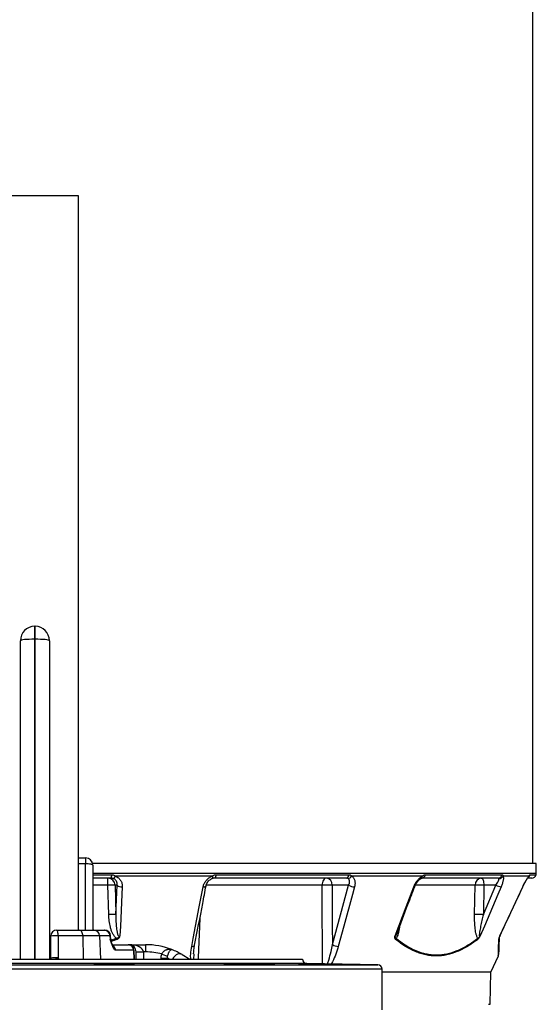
# Model space of a CAD drawing. Header units: millimetres. Extents: x 2275 to 4090, y 766 to 6162.
# Tile 6 of 10: x 3031 to 3745, y 2104 to 3464. Entities that reach past the tile are written whole.
import ezdxf

# ---------------------------------------------------------------- set-up
doc = ezdxf.new("R2010")
doc.units = ezdxf.units.MM
doc.header["$LTSCALE"] = 2

msp = doc.modelspace()

# ---------------------------------------------------------------- linework, layer by layer
at = {"color": 7, "linetype": 'Continuous', "lineweight": 25}
for p, q in [((3740.4, 2297.9), (3740.4, 4525.9)), ((3112.7, 3220.7), (2992.1, 3220.7)), ((3112.7, 2205.9), (3112.7, 3220.7)), ((3052.1, 2625.9), (3052.4, 2625.9)), ((3052.4, 2625.9), (3052.4, 2607.9)), ((3052.4, 2625.9), (3052.8, 2625.9)), ((3032.4, 2165.9), (3032.4, 2605.9)), ((3052.4, 2607.9), (3052.1, 2607.9)), ((3052.8, 2607.9), (3052.4, 2607.9)), ((3052.4, 2607.9), (3052.4, 2165.9)), ((3072.4, 2605.9), (3072.4, 2165.9)), ((3112.7, 2305.9), (3122.4, 2305.9)), ((3122.4, 2305.9), (3122.4, 2297.5)), ((3745.4, 2297.9), (3132.2, 2297.9)), ((3132.4, 2295.9), (3132.4, 2205.9)), ((3745.2, 2284.5), (3745.4, 2297.9)), ((3157.6, 2277.9), (3132.4, 2277.9)), ((3153.3, 2268.2), (3153.3, 2277.9)), ((3297.5, 2280.5), (3163.6, 2280.5)), ((3297.6, 2277.3), (3297.4, 2277.3)), ((3482.8, 2277.9), (3300.6, 2277.9)), ((3302.7, 2282.6), (3486.5, 2282.6)), ((3588.2, 2280.5), (3490.1, 2280.5)), ((3692.7, 2277.9), (3587.4, 2277.9)), ((3592, 2282.6), (3698.2, 2282.6)), ((3735.2, 2280.5), (3699.4, 2280.5)), ((3739.1, 2277.9), (3733.7, 2277.9)), ((3154.5, 2227.5), (3153.3, 2268.2)), ((3166.3, 2268.2), (3163.2, 2268.2)), ((3163.2, 2268.2), (3164.4, 2227.5)), ((3164.4, 2227.5), (3166.3, 2268.2)), ((3486, 2268.2), (3463.2, 2268.2)), ((3463.6, 2186), (3486, 2268.2)), ((3660.1, 2227.5), (3660.8, 2268.2)), ((3672.2, 2227.5), (3689.6, 2268.2)), ((3672.8, 2268.2), (3672.2, 2227.5)), ((3689.6, 2268.2), (3672.8, 2268.2)), ((3726.8, 2265.9), (3727.1, 2266.6)), ((3082.4, 2205.9), (3114.1, 2205.9)), ((3114.1, 2205.9), (3134.1, 2205.9)), ((3134.1, 2205.9), (3148.4, 2205.9)), ((3148.4, 2205.9), (3149, 2205.9)), ((3074.4, 2167.4), (3074.4, 2197.9)), ((3118.6, 2198.1), (3084.6, 2198.1)), ((3141.9, 2198.1), (3118.6, 2198.1)), ((3156.2, 2198.1), (3141.9, 2198.1)), ((3156.2, 2198.1), (3156.4, 2193.6)), ((3157.2, 2193.6), (3157, 2198.1)), ((3159.7, 2185.9), (3181.2, 2185.9)), ((3189.1, 2178.1), (3163.9, 2178.1)), ((3182.4, 2185.9), (3181.2, 2185.9)), ((3182.4, 2185.9), (3205.4, 2185.9)), ((3189.2, 2178.1), (3189.6, 2165.9)), ((3205.4, 2185.9), (3205.4, 2175.9)), ((2682.4, 2165.9), (3422.4, 2165.9)), ((3192.4, 2175.9), (3202.4, 2175.9)), ((3192.4, 2165.9), (3192.4, 2175.9)), ((3205.4, 2175.9), (3202.4, 2175.9)), ((3226.8, 2167.2), (3235.3, 2167.2)), ((3227.8, 2173), (3235.6, 2170.2)), ((3255.8, 2172.2), (3266.7, 2165.9)), ((3422.4, 2165.7), (3422.4, 2165.9)), ((3682.4, 2147.9), (3693, 2170.6)), ((3142.2, 2159), (3142.2, 2158.6)), ((3176.4, 2158.3), (3176.4, 2159)), ((3357, 2158.4), (3357, 2159)), ((3526.5, 2158), (3428.3, 2159.7)), ((3532.4, 2095.8), (3532.4, 2152)), ((3682.4, 2147.9), (3532.4, 2147.9)), ((3681.6, 2103.5), (3682.4, 2147.9))]:
    msp.add_line(p, q, dxfattribs=at)
at = {"color": 8, "linetype": 'Continuous', "lineweight": 25}
for p, q in [((3052.1, 2607.9), (3052.1, 2165.9)), ((3052.8, 2165.9), (3052.8, 2607.9)), ((3122.4, 2297.5), (3112.7, 2297.5)), ((3122.4, 2205.9), (3122.4, 2297.5)), ((3132.4, 2284.5), (3745.2, 2284.5)), ((3132.4, 2282.6), (3158.5, 2282.6)), ((3736.8, 2282.6), (3745, 2282.6)), ((3153.3, 2268.2), (3132.4, 2268.2)), ((3449.3, 2268.2), (3289.4, 2268.2)), ((3660.8, 2268.2), (3578.3, 2268.2)), ((3726.7, 2265.9), (3726.8, 2265.9)), ((3118.6, 2198.1), (3119.3, 2165.9)), ((3141.9, 2198.1), (3143, 2165.9)), ((3157, 2198.1), (3156.2, 2198.1)), ((3156.4, 2193.6), (3157.2, 2193.6)), ((3157.6, 2191.9), (3165.1, 2194.8)), ((3189.5, 2165.9), (3189.1, 2178.1)), ((2682.4, 2165.7), (3422.4, 2165.7)), ((3084.6, 2167.7), (3085.4, 2165.9)), ((3202.4, 2175.9), (3202.4, 2165.9)), ((3226.8, 2165.9), (3226.8, 2167.2)), ((3235.3, 2167.2), (3235.3, 2165.9)), ((3271.9, 2173.2), (3271.8, 2165.9)), ((3532.4, 2152), (2572.4, 2152)), ((2578.3, 2158), (3526.5, 2158)), ((3428.3, 2159.7), (2676.5, 2159.7)), ((3679.4, 2103.5), (3681.6, 2103.5))]:
    msp.add_line(p, q, dxfattribs=at)
at = {"color": 7, "linetype": 'Continuous', "lineweight": 25, "flags": 128}
for points in [[(3052.1, 2607.9), (3048.2, 2607.8), (3044.5, 2607.7), (3041.1, 2607.5), (3038.1, 2607.3), (3035.7, 2607), (3033.9, 2606.6), (3032.8, 2606.2), (3032.4, 2605.9)], [(3072.4, 2605.9), (3072, 2606.2), (3070.9, 2606.6), (3069.1, 2607), (3066.7, 2607.3), (3063.7, 2607.5), (3060.3, 2607.7), (3056.6, 2607.8), (3052.8, 2607.9)], [(3132.4, 2295.9), (3132.2, 2296.2), (3131.6, 2296.5), (3130.7, 2296.8), (3129.5, 2297), (3128, 2297.2), (3126.2, 2297.4), (3124.4, 2297.5), (3122.4, 2297.5)], [(3302.7, 2282.6), (3302.6, 2281.6), (3302.4, 2280.7), (3302.2, 2279.9), (3301.9, 2279.2), (3301.6, 2278.6), (3301.3, 2278.2), (3300.9, 2277.9), (3300.6, 2277.9)], [(3455.5, 2277.9), (3454.3, 2277.7), (3453.2, 2277.1), (3452.1, 2276.2), (3451.2, 2275.1), (3450.4, 2273.6), (3449.8, 2271.9), (3449.4, 2270.1), (3449.3, 2268.2)], [(3669.4, 2277.9), (3670.1, 2277.7), (3670.7, 2277.1), (3671.3, 2276.2), (3671.8, 2275.1), (3672.2, 2273.6), (3672.5, 2271.9), (3672.8, 2270.1), (3672.8, 2268.2)], [(3173.1, 2265.9), (3172.6, 2255), (3170.6, 2211.5), (3170, 2198)], [(3269.2, 2183.6), (3271.2, 2194.5), (3279.6, 2238), (3285, 2265.9)], [(3463.2, 2268.2), (3463.4, 2212.5), (3463.6, 2186)], [(3494.1, 2265.9), (3491.2, 2255), (3479.3, 2211.5), (3471.7, 2183.6)], [(3550.2, 2198), (3565.4, 2238), (3576, 2265.9)], [(3696.7, 2265.9), (3692.1, 2255), (3673.6, 2211.5), (3667.8, 2198)], [(3695.1, 2198), (3713.7, 2238), (3726.7, 2265.9)], [(3084.6, 2198.1), (3084.6, 2199.7), (3084.4, 2201.1), (3084.2, 2202.4), (3083.9, 2203.6), (3083.6, 2204.6), (3083.2, 2205.3), (3082.8, 2205.7), (3082.4, 2205.9)], [(3118.6, 2198.1), (3118.5, 2199.7), (3118.3, 2201.1), (3117.8, 2202.4), (3117.3, 2203.6), (3116.6, 2204.6), (3115.8, 2205.3), (3115, 2205.7), (3114.1, 2205.9)], [(3084.6, 2198.1), (3084.6, 2182.1), (3084.6, 2167.7)]]:
    msp.add_lwpolyline(points, dxfattribs=at)
at = {"color": 8, "linetype": 'Continuous', "lineweight": 25, "flags": 128}
for points in [[(3297.5, 2280.5), (3297.7, 2279.8), (3297.8, 2279.1), (3297.8, 2278.6), (3297.8, 2278.1), (3297.8, 2277.7), (3297.7, 2277.5), (3297.6, 2277.3), (3297.6, 2277.3)], [(3285, 2265.9), (3286, 2265.9), (3287, 2266), (3287.8, 2266.2), (3288.4, 2266.5), (3288.8, 2266.8), (3289, 2267.3), (3289, 2267.3)], [(3449.7, 2159.3), (3449.7, 2167.8), (3449.3, 2247.7), (3449.3, 2268.2)], [(3576, 2265.9), (3576.7, 2265.9), (3577.1, 2266), (3577.4, 2266.2), (3577.5, 2266.3)], [(3280.4, 2222.2), (3278, 2168.3), (3277.9, 2165.9)], [(3269.2, 2183.6), (3270.2, 2183.6), (3271.2, 2183.7), (3272, 2183.9), (3272.6, 2184.2), (3273, 2184.6), (3273.2, 2185), (3273.2, 2185)], [(3255.8, 2172.2), (3253.8, 2173), (3251.7, 2173.1), (3249.6, 2172.7), (3247.5, 2171.7), (3245.6, 2170.2), (3244, 2168.2), (3242.8, 2166), (3242.8, 2165.9)]]:
    msp.add_lwpolyline(points, dxfattribs=at)
at = {"color": 7, "linetype": 'Continuous', "lineweight": 25}
for centre, radius, start, end in [((3052.4, 2605.9), 20, 91, 180), ((3326.5, 2616.9), 274.6, 178.1239, 181.8761), ((2778.3, 2616.9), 274.6, 358.1239, 1.8761), ((3052.4, 2605.9), 20, 0, 89), ((3122.4, 2295.9), 10, 0, 90), ((3153.3, 2267.9), 9.92, 1.5447, 89.5785), ((3150.7, 2281.6), 7.93, 331.4976, 7.109), ((3159, 2281.7), 4.7, 291.8389, 344.8753), ((3454.2, 2269), 8.97, 355.0821, 81.7652), ((3481.8, 2282.5), 4.74, 282.9044, 1.7169), ((3484.9, 2283.2), 5.87, 272.6158, 332.3415), ((3586.9, 2283), 5.14, 276.1595, 356.1561), ((3670.1, 2268.5), 9.35, 94.2201, 182.0086), ((3692.5, 2283.6), 5.71, 271.5377, 350.5164), ((3693.9, 2283.7), 6.38, 267.7516, 329.5089), ((3739.1, 2283.9), 6, 270, 348.1058), ((3735.2, 2284.7), 10, 348.1058, 359), ((3158.3, 2165.8), 102.5, 87.2492, 92.7508), ((3171.9, 2273.5), 7.76, 223.4493, 279.1043), ((3456.2, 2099.4), 168.9, 87.6406, 92.3594), ((3494, 2280.7), 14.8, 237.4642, 270.4871), ((3666.8, 2103.4), 164.9, 87.9027, 92.0973), ((3699.2, 2285.6), 19.9, 241.1079, 262.9204), ((3159.5, 2125), 102.5, 87.2492, 92.7508), ((3666.2, 2062.6), 164.9, 87.9027, 92.0973), ((3082.4, 2197.9), 8, 90, 180), ((3134, 2197.9), 7.94, 1.5797, 89.6113), ((3148.3, 2197.9), 7.94, 1.5797, 89.6113), ((3149, 2197.9), 8, 2, 90), ((3081.6, 2122.4), 75.8, 87.7003, 95.4297), ((3165.2, 2193.9), 8, 182, 198.5179), ((3419.9, 2297.5), 274.7, 201.9678, 202.3171), ((3547.2, 2195.8), 4.65, 325.6317, 346.6502), ((3660.9, 2194.1), 3.63, 345.6426, 10.3068), ((3690.6, 2194.9), 3.49, 331.244, 357.9215), ((3704, 2193.2), 9.98, 155.185, 157.2652), ((3181.1, 2177.9), 7.94, 1.5797, 89.6113), ((3181.2, 2177.9), 8, 2, 90), ((3182.4, 2175.9), 10, 0, 90), ((3189.1, 2176.9), 1.27, 87.4663, 92.5337), ((3205.4, 2085.9), 100, 68.7476, 90), ((3205.4, 2085.9), 100, 59.7436, 68.7476), ((3471.5, 2198.4), 14.8, 237.447, 270.5764), ((3081.6, 2092.1), 75.7, 87.7048, 95.4318), ((3082.4, 2167.4), 8, 180, 191.4734), ((3205.4, 2085.9), 90, 75.5618, 90), ((3428.4, 2165.7), 6, 180, 269), ((3689.2, 2172), 4, 339.303, 358), ((3526.4, 2152), 6, 0, 89)]:
    msp.add_arc(centre, radius, start, end, dxfattribs=at)
at = {"color": 8, "linetype": 'Continuous', "lineweight": 25}
for centre, radius, start, end in [((3584.8, 2280.5), 3.37, 298.2956, 359.6493), ((3730.9, 2283.8), 6, 305, 348.3402), ((3730.7, 2282.2), 4.9, 317.0274, 338.6487), ((3155.9, 2177.9), 8.03, 1.8487, 51.6616), ((3043.4, 2261.5), 102.4, 290.9361, 293.6923), ((3196.9, 2085.9), 90, 62.734, 64.6874)]:
    msp.add_arc(centre, radius, start, end, dxfattribs=at)
at = {"color": 7, "linetype": 'Continuous', "lineweight": 25}
msp.add_ellipse((3182.4, 2175.9), major_axis=(20, 0), ratio=0.5, start_param=0, end_param=1.570796, dxfattribs=at)
for points, knots in [([(3160.8, 2277.3), (3160.3, 2277.5), (3159.8, 2277.6), (3158.7, 2277.8), (3158.2, 2277.9), (3157.6, 2277.9)], [0, 0, 0, 0, 0.5, 0.5, 1, 1, 1, 1]), ([(3158.5, 2282.6), (3159, 2282.6), (3159.5, 2282.6), (3160.4, 2282.4), (3160.9, 2282.2), (3161.7, 2281.8), (3162.1, 2281.6), (3162.9, 2281), (3163.3, 2280.8), (3163.6, 2280.5)], [0, 0, 0, 0, 0.25, 0.25, 0.5, 0.5, 0.75, 0.75, 1, 1, 1, 1]), ([(3166.3, 2268.2), (3166.4, 2269.1), (3166.3, 2270.1), (3166, 2271.9), (3165.7, 2272.7), (3165, 2274), (3164.7, 2274.3), (3164.1, 2275.1), (3163.8, 2275.4), (3163.1, 2276.1), (3162.7, 2276.4), (3161.8, 2276.9), (3161.3, 2277.1), (3160.8, 2277.3)], [0, 0, 0, 0, 0.25, 0.25, 0.5, 0.5, 0.625, 0.625, 0.75, 0.75, 0.875, 0.875, 1, 1, 1, 1]), ([(3163.6, 2280.5), (3164.4, 2280.2), (3165.1, 2279.8), (3166.5, 2279.1), (3167.2, 2278.6), (3168.4, 2277.6), (3169, 2277.1), (3170, 2275.9), (3170.5, 2275.3), (3171.7, 2273.4), (3172.3, 2272), (3173.1, 2269), (3173.2, 2267.4), (3173.1, 2265.9)], [0, 0, 0, 0, 0.125, 0.125, 0.25, 0.25, 0.375, 0.375, 0.5, 0.5, 0.75, 0.75, 1, 1, 1, 1]), ([(3285, 2265.9), (3285.3, 2267.4), (3285.8, 2269), (3286.9, 2271.2), (3287.3, 2271.9), (3288.2, 2273.3), (3288.7, 2274), (3289.8, 2275.3), (3290.4, 2275.9), (3291.6, 2277.1), (3292.3, 2277.6), (3293.7, 2278.6), (3294.4, 2279.1), (3295.9, 2279.8), (3296.7, 2280.2), (3297.5, 2280.5)], [0, 0, 0, 0, 0.25, 0.25, 0.375, 0.375, 0.5, 0.5, 0.625, 0.625, 0.75, 0.75, 0.875, 0.875, 1, 1, 1, 1]), ([(3289.1, 2267.3), (3289.2, 2268), (3289.6, 2269.5), (3290.8, 2271.8), (3292.4, 2274), (3294.4, 2275.7), (3296.2, 2276.8), (3297.2, 2277.2), (3297.6, 2277.3)], [0, 0, 0, 0, 0.179371, 0.379246, 0.571769, 0.753219, 0.923655, 1, 1, 1, 1]), ([(3300.6, 2277.9), (3300, 2277.9), (3299.5, 2277.8), (3298.5, 2277.6), (3298, 2277.5), (3297.4, 2277.3)], [0, 0, 0, 0, 0.5, 0.5, 1, 1, 1, 1]), ([(3297.5, 2280.5), (3297.9, 2280.8), (3298.3, 2281), (3299.1, 2281.6), (3299.5, 2281.8), (3300.4, 2282.2), (3300.9, 2282.4), (3301.8, 2282.6), (3302.2, 2282.6), (3302.7, 2282.6)], [0, 0, 0, 0, 0.25, 0.25, 0.5, 0.5, 0.75, 0.75, 1, 1, 1, 1]), ([(3485.2, 2277.3), (3484.9, 2277.5), (3484.5, 2277.6), (3483.7, 2277.8), (3483.3, 2277.9), (3482.8, 2277.9)], [0, 0, 0, 0, 0.5, 0.5, 1, 1, 1, 1]), ([(3486, 2268.2), (3486.4, 2269.1), (3486.8, 2270.1), (3487.2, 2271.9), (3487.3, 2272.7), (3487.2, 2274), (3487.1, 2274.3), (3487, 2275.1), (3486.8, 2275.4), (3486.5, 2276.1), (3486.3, 2276.4), (3485.8, 2276.9), (3485.5, 2277.1), (3485.2, 2277.3)], [0, 0, 0, 0, 0.25, 0.25, 0.5, 0.5, 0.625, 0.625, 0.75, 0.75, 0.875, 0.875, 1, 1, 1, 1]), ([(3486.5, 2282.6), (3486.9, 2282.6), (3487.3, 2282.6), (3488, 2282.4), (3488.3, 2282.2), (3488.9, 2281.8), (3489.2, 2281.6), (3489.7, 2281), (3489.9, 2280.8), (3490.1, 2280.5)], [0, 0, 0, 0, 0.25, 0.25, 0.5, 0.5, 0.75, 0.75, 1, 1, 1, 1]), ([(3490.1, 2280.5), (3490.7, 2280.2), (3491.2, 2279.8), (3492.1, 2279.1), (3492.5, 2278.6), (3493.2, 2277.6), (3493.5, 2277.1), (3494, 2275.9), (3494.3, 2275.3), (3494.8, 2273.4), (3494.9, 2272), (3494.8, 2269), (3494.5, 2267.4), (3494.1, 2265.9)], [0, 0, 0, 0, 0.125, 0.125, 0.25, 0.25, 0.375, 0.375, 0.5, 0.5, 0.75, 0.75, 1, 1, 1, 1]), ([(3576, 2265.9), (3576.6, 2267.4), (3577.3, 2269), (3578.6, 2271.2), (3579.1, 2271.9), (3580, 2273.3), (3580.6, 2274), (3581.6, 2275.3), (3582.2, 2275.9), (3583.3, 2277.1), (3583.9, 2277.6), (3585.1, 2278.6), (3585.7, 2279.1), (3586.9, 2279.8), (3587.6, 2280.2), (3588.2, 2280.5)], [0, 0, 0, 0, 0.25, 0.25, 0.375, 0.375, 0.5, 0.5, 0.625, 0.625, 0.75, 0.75, 0.875, 0.875, 1, 1, 1, 1]), ([(3577.5, 2266.3), (3577.8, 2267), (3578.4, 2268.6), (3579.8, 2271), (3581.4, 2273.3), (3583.1, 2275.1), (3584.6, 2276.5), (3585.8, 2277.2), (3586.3, 2277.4), (3586.4, 2277.5)], [0, 0, 0, 0, 0.151486, 0.330626, 0.50685, 0.65833, 0.8151, 0.94481, 1, 1, 1, 1]), ([(3586.4, 2277.5), (3586.6, 2277.6), (3587, 2277.8), (3587.4, 2277.9), (3587.4, 2277.9), (3587.4, 2277.9)], [0, 0, 0, 0, 0.20421, 0.569745, 1, 1, 1, 1]), ([(3588.2, 2280.5), (3588.5, 2280.8), (3588.8, 2281), (3589.5, 2281.6), (3589.8, 2281.8), (3590.4, 2282.2), (3590.8, 2282.4), (3591.4, 2282.6), (3591.7, 2282.6), (3592, 2282.6)], [0, 0, 0, 0, 0.25, 0.25, 0.5, 0.5, 0.75, 0.75, 1, 1, 1, 1]), ([(3689.6, 2268.2), (3690.2, 2269.1), (3690.8, 2270.1), (3691.9, 2271.9), (3692.3, 2272.7), (3692.9, 2274), (3693.1, 2274.3), (3693.3, 2275.1), (3693.5, 2275.4), (3693.6, 2276.1), (3693.7, 2276.4), (3693.7, 2276.9), (3693.7, 2277.1), (3693.6, 2277.3)], [0, 0, 0, 0, 0.25, 0.25, 0.5, 0.5, 0.625, 0.625, 0.75, 0.75, 0.875, 0.875, 1, 1, 1, 1]), ([(3693.6, 2277.3), (3693.5, 2277.5), (3693.4, 2277.6), (3693.1, 2277.8), (3692.9, 2277.9), (3692.7, 2277.9)], [0, 0, 0, 0, 0.5, 0.5, 1, 1, 1, 1]), ([(3699.4, 2280.5), (3699.5, 2280.2), (3699.6, 2279.8), (3699.8, 2279.1), (3699.9, 2278.6), (3699.9, 2277.6), (3699.9, 2277.1), (3699.8, 2275.9), (3699.7, 2275.3), (3699.3, 2273.4), (3698.9, 2272), (3698, 2269), (3697.4, 2267.4), (3696.7, 2265.9)], [0, 0, 0, 0, 0.125, 0.125, 0.25, 0.25, 0.375, 0.375, 0.5, 0.5, 0.75, 0.75, 1, 1, 1, 1]), ([(3698.2, 2282.6), (3698.3, 2282.6), (3698.5, 2282.6), (3698.8, 2282.4), (3698.9, 2282.2), (3699.1, 2281.8), (3699.2, 2281.6), (3699.3, 2281), (3699.4, 2280.8), (3699.4, 2280.5)], [0, 0, 0, 0, 0.25, 0.25, 0.5, 0.5, 0.75, 0.75, 1, 1, 1, 1]), ([(3726.7, 2265.9), (3727.4, 2267.4), (3728.2, 2269), (3729.3, 2271.2), (3729.7, 2271.9), (3730.5, 2273.3), (3730.9, 2274), (3731.6, 2275.3), (3732, 2275.9), (3732.8, 2277.1), (3733.1, 2277.6), (3733.8, 2278.6), (3734.1, 2279.1), (3734.7, 2279.8), (3735, 2280.2), (3735.2, 2280.5)], [0, 0, 0, 0, 0.25, 0.25, 0.375, 0.375, 0.5, 0.5, 0.625, 0.625, 0.75, 0.75, 0.875, 0.875, 1, 1, 1, 1]), ([(3728, 2268.4), (3728.5, 2269.4), (3729.5, 2271.3), (3730.9, 2273.8), (3732.2, 2276), (3733.2, 2277.5), (3733.9, 2278.5), (3734.2, 2278.8), (3734.3, 2278.9)], [0, 0, 0, 0, 0.201911, 0.399455, 0.570217, 0.749501, 0.884728, 1, 1, 1, 1]), ([(3734.2, 2278.9), (3734.3, 2278.9), (3734.5, 2279.1), (3734.5, 2279.2), (3734.5, 2279.2), (3734.5, 2279.2)], [0, 0, 0, 0, 0.2547768, 0.9984124, 1, 1, 1, 1]), ([(3735.2, 2280.5), (3735.4, 2280.8), (3735.6, 2281), (3735.9, 2281.6), (3736.1, 2281.8), (3736.3, 2282.2), (3736.4, 2282.4), (3736.6, 2282.6), (3736.7, 2282.6), (3736.8, 2282.6)], [0, 0, 0, 0, 0.25, 0.25, 0.5, 0.5, 0.75, 0.75, 1, 1, 1, 1]), ([(3273.2, 2185), (3276.9, 2204.2), (3282.2, 2231.6), (3287.5, 2259.1), (3289, 2267.3)], [0, 0, 0, 0, 0.7, 1, 1, 1, 1]), ([(3552.9, 2201.6), (3557.9, 2214.9), (3566.1, 2236.5), (3574.3, 2258.1), (3577.5, 2266.3)], [0, 0, 0, 0, 0.618735, 1, 1, 1, 1]), ([(3694.9, 2197.4), (3701.7, 2212), (3712.4, 2234.8), (3723, 2257.7), (3726.8, 2265.9)], [0, 0, 0, 0, 0.639597, 1, 1, 1, 1]), ([(3726.8, 2265.9), (3727.2, 2266.7), (3727.6, 2267.6), (3728, 2268.4), (3728, 2268.4)], [0, 0, 0, 0, 0.999983, 1, 1, 1, 1]), ([(3165.1, 2194.8), (3164.5, 2195.2), (3163.9, 2195.7), (3162.9, 2196.7), (3162.4, 2197.3), (3161.5, 2198.5), (3161.1, 2199.1), (3160.4, 2200.4), (3160, 2201), (3159.1, 2203), (3158.5, 2204.4), (3157.6, 2207.2), (3157.1, 2208.6), (3156.1, 2212.9), (3155.6, 2215.8), (3154.8, 2221.6), (3154.6, 2224.5), (3154.5, 2227.5)], [0, 0, 0, 0, 0.0625, 0.0625, 0.125, 0.125, 0.1875, 0.1875, 0.25, 0.25, 0.375, 0.375, 0.5, 0.5, 0.75, 0.75, 1, 1, 1, 1]), ([(3164.4, 2227.5), (3164.3, 2224.8), (3164.3, 2222.1), (3164.5, 2216.7), (3164.6, 2214), (3165, 2210), (3165.1, 2208.7), (3165.4, 2206), (3165.6, 2204.6), (3166.1, 2202.7), (3166.2, 2202), (3166.6, 2200.7), (3166.8, 2200.1), (3167.2, 2199.1), (3167.3, 2198.8), (3167.7, 2198.2), (3167.9, 2198), (3168.3, 2197.6), (3168.4, 2197.5), (3168.8, 2197.4), (3168.9, 2197.4), (3169.3, 2197.4), (3169.4, 2197.5), (3169.7, 2197.7), (3169.9, 2197.8), (3170, 2198)], [0, 0, 0, 0, 0.25, 0.25, 0.5, 0.5, 0.625, 0.625, 0.75, 0.75, 0.8125, 0.8125, 0.875, 0.875, 0.90625, 0.90625, 0.9375, 0.9375, 0.953125, 0.953125, 0.96875, 0.96875, 0.984375, 0.984375, 1, 1, 1, 1]), ([(3664.4, 2194.8), (3664.1, 2195.2), (3663.9, 2195.7), (3663.4, 2196.7), (3663.2, 2197.3), (3662.8, 2198.5), (3662.6, 2199.1), (3662.2, 2200.4), (3662.1, 2201), (3661.7, 2203), (3661.4, 2204.4), (3661, 2207.2), (3660.9, 2208.6), (3660.5, 2212.9), (3660.3, 2215.8), (3660.1, 2221.6), (3660.1, 2224.5), (3660.1, 2227.5)], [0, 0, 0, 0, 0.0625, 0.0625, 0.125, 0.125, 0.1875, 0.1875, 0.25, 0.25, 0.375, 0.375, 0.5, 0.5, 0.75, 0.75, 1, 1, 1, 1]), ([(3672.2, 2227.5), (3671.5, 2224.8), (3670.9, 2222.1), (3669.6, 2216.7), (3669, 2214), (3668.2, 2210), (3667.9, 2208.7), (3667.4, 2206), (3667.2, 2204.6), (3666.9, 2202.7), (3666.9, 2202), (3666.7, 2200.7), (3666.7, 2200.1), (3666.6, 2199.1), (3666.6, 2198.8), (3666.7, 2198.2), (3666.7, 2198), (3666.8, 2197.6), (3666.9, 2197.5), (3667, 2197.4), (3667.1, 2197.4), (3667.3, 2197.4), (3667.4, 2197.5), (3667.6, 2197.7), (3667.7, 2197.8), (3667.8, 2198)], [0, 0, 0, 0, 0.25, 0.25, 0.5, 0.5, 0.625, 0.625, 0.75, 0.75, 0.8125, 0.8125, 0.875, 0.875, 0.90625, 0.90625, 0.9375, 0.9375, 0.953125, 0.953125, 0.96875, 0.96875, 0.984375, 0.984375, 1, 1, 1, 1]), ([(3163.9, 2178.1), (3163.6, 2178.1), (3163.3, 2178.3), (3162.6, 2178.8), (3162.3, 2179.1), (3161.7, 2180), (3161.4, 2180.6), (3160.7, 2181.8), (3160.4, 2182.5), (3159.5, 2184.7), (3158.8, 2186.3), (3157.6, 2189.8), (3157, 2191.7), (3156.4, 2193.6)], [0, 0, 0, 0, 0.125, 0.125, 0.25, 0.25, 0.375, 0.375, 0.5, 0.5, 0.75, 0.75, 1, 1, 1, 1]), ([(3160.7, 2183.9), (3160.7, 2183.9), (3160.7, 2183.9), (3160.4, 2184.4), (3159.9, 2185.3), (3159.2, 2186.9), (3158.4, 2188.9), (3157.9, 2190.6), (3157.6, 2191.4)], [0, 0, 0, 0, 0.068579, 0.200235, 0.360338, 0.55844, 0.794804, 1, 1, 1, 1]), ([(3165.1, 2194.8), (3165.6, 2194.9), (3166.1, 2195), (3167, 2195.4), (3167.5, 2195.7), (3168.3, 2196.2), (3168.6, 2196.6), (3169.2, 2197.1), (3169.3, 2197.2), (3169.7, 2197.6), (3169.8, 2197.8), (3170, 2198)], [0, 0, 0, 0, 0.25, 0.25, 0.5, 0.5, 0.75, 0.75, 0.875, 0.875, 1, 1, 1, 1]), ([(3165.8, 2193.2), (3166.3, 2193.4), (3166.8, 2193.7), (3167.5, 2194.2), (3167.8, 2194.3), (3168.2, 2194.7), (3168.4, 2194.9), (3168.8, 2195.3), (3169, 2195.5), (3169.3, 2196), (3169.4, 2196.2), (3169.6, 2196.7), (3169.7, 2196.9), (3169.9, 2197.4), (3169.9, 2197.7), (3170, 2198)], [0, 0, 0, 0, 0.25, 0.25, 0.375, 0.375, 0.5, 0.5, 0.625, 0.625, 0.75, 0.75, 0.875, 0.875, 1, 1, 1, 1]), ([(3551, 2193.2), (3550.8, 2193.4), (3550.5, 2193.7), (3550.2, 2194.3), (3550, 2194.7), (3549.9, 2195.5), (3549.8, 2195.9), (3549.9, 2196.7), (3549.9, 2196.9), (3550.1, 2197.4), (3550.1, 2197.7), (3550.2, 2198)], [0, 0, 0, 0, 0.25, 0.25, 0.5, 0.5, 0.75, 0.75, 0.875, 0.875, 1, 1, 1, 1]), ([(3551.7, 2194.8), (3551.5, 2194.9), (3551.3, 2195), (3550.9, 2195.4), (3550.7, 2195.7), (3550.5, 2196.2), (3550.4, 2196.6), (3550.3, 2197.1), (3550.3, 2197.2), (3550.2, 2197.6), (3550.2, 2197.8), (3550.2, 2198)], [0, 0, 0, 0, 0.25, 0.25, 0.5, 0.5, 0.75, 0.75, 0.875, 0.875, 1, 1, 1, 1]), ([(3664.4, 2193.2), (3662.1, 2191.4), (3659.7, 2189.7), (3655.1, 2186.4), (3652.7, 2184.9), (3645.6, 2180.6), (3640.8, 2178.2), (3626.5, 2172.4), (3616.9, 2170.3), (3604.8, 2170.3), (3602.4, 2170.4), (3597.5, 2170.9), (3595.1, 2171.3), (3590.3, 2172.3), (3587.9, 2172.9), (3583.1, 2174.4), (3580.7, 2175.3), (3569, 2180.2), (3559.9, 2186), (3551, 2193.2)], [0, 0, 0, 0, 0.0625, 0.0625, 0.125, 0.125, 0.25, 0.25, 0.5, 0.5, 0.5625, 0.5625, 0.625, 0.625, 0.6875, 0.6875, 0.75, 0.75, 1, 1, 1, 1]), ([(3551.7, 2194.8), (3560.5, 2187.5), (3569.5, 2181.8), (3583.4, 2175.9), (3588.1, 2174.4), (3595.3, 2172.9), (3597.7, 2172.5), (3602.6, 2172), (3605, 2171.9), (3617.1, 2171.9), (3626.6, 2173.9), (3640.9, 2179.7), (3645.7, 2182.2), (3652.8, 2186.4), (3655.1, 2188), (3659.8, 2191.2), (3662.1, 2193), (3664.4, 2194.8)], [0, 0, 0, 0, 0.25, 0.25, 0.375, 0.375, 0.4375, 0.4375, 0.5, 0.5, 0.75, 0.75, 0.875, 0.875, 0.9375, 0.9375, 1, 1, 1, 1]), ([(3664.4, 2193.2), (3664.7, 2193.4), (3664.9, 2193.7), (3665.4, 2194.2), (3665.5, 2194.3), (3665.8, 2194.7), (3666, 2194.9), (3666.3, 2195.3), (3666.4, 2195.5), (3666.7, 2196), (3666.9, 2196.2), (3667.1, 2196.7), (3667.3, 2196.9), (3667.5, 2197.4), (3667.7, 2197.7), (3667.8, 2198)], [0, 0, 0, 0, 0.25, 0.25, 0.375, 0.375, 0.5, 0.5, 0.625, 0.625, 0.75, 0.75, 0.875, 0.875, 1, 1, 1, 1]), ([(3664.4, 2194.8), (3664.7, 2194.9), (3664.9, 2195), (3665.5, 2195.4), (3665.8, 2195.7), (3666.4, 2196.2), (3666.7, 2196.6), (3667.1, 2197.1), (3667.2, 2197.2), (3667.5, 2197.6), (3667.7, 2197.8), (3667.8, 2198)], [0, 0, 0, 0, 0.25, 0.25, 0.5, 0.5, 0.75, 0.75, 0.875, 0.875, 1, 1, 1, 1]), ([(3694, 2194.8), (3693.9, 2191.8), (3693.7, 2185.9), (3693.5, 2179.1), (3693.3, 2174.4), (3693.2, 2172), (3693.2, 2172.1), (3693.2, 2172.1)], [0, 0, 0, 0, 0.216299, 0.43256, 0.65471, 0.876833, 1, 1, 1, 1]), ([(3693.6, 2193.2), (3693.6, 2193.4), (3693.7, 2193.7), (3693.8, 2194.3), (3693.9, 2194.7), (3694.1, 2195.5), (3694.3, 2195.9), (3694.6, 2196.7), (3694.7, 2196.9), (3694.9, 2197.4), (3695, 2197.7), (3695.1, 2198)], [0, 0, 0, 0, 0.25, 0.25, 0.5, 0.5, 0.75, 0.75, 0.875, 0.875, 1, 1, 1, 1]), ([(3694, 2194.8), (3694, 2194.9), (3694.1, 2195), (3694.2, 2195.4), (3694.2, 2195.7), (3694.4, 2196.2), (3694.6, 2196.6), (3694.8, 2197.1), (3694.8, 2197.2), (3695, 2197.6), (3695, 2197.8), (3695.1, 2198)], [0, 0, 0, 0, 0.25, 0.25, 0.5, 0.5, 0.75, 0.75, 0.875, 0.875, 1, 1, 1, 1]), ([(3227.8, 2173), (3228.2, 2173.8), (3228.6, 2174.5), (3229.6, 2175.8), (3230.1, 2176.3), (3231.3, 2177.3), (3231.9, 2177.8), (3233.1, 2178.5), (3233.7, 2178.8), (3234.7, 2179.1), (3235, 2179.2), (3235.6, 2179.4), (3236, 2179.5), (3236.9, 2179.6), (3237.5, 2179.7), (3238.7, 2179.7), (3239.3, 2179.7), (3240.2, 2179.5), (3240.5, 2179.4), (3241.1, 2179.3), (3241.3, 2179.2), (3241.6, 2179.1)], [0, 0, 0, 0, 0.125, 0.125, 0.25, 0.25, 0.375, 0.375, 0.5, 0.5, 0.5625, 0.5625, 0.625, 0.625, 0.75, 0.75, 0.875, 0.875, 0.9375, 0.9375, 1, 1, 1, 1]), ([(3235.6, 2170.2), (3235.9, 2171), (3236.1, 2171.8), (3236.7, 2173.2), (3237, 2173.9), (3237.4, 2174.8), (3237.6, 2175), (3237.9, 2175.6), (3238, 2175.8), (3238.5, 2176.6), (3238.7, 2177), (3239.3, 2177.7), (3239.5, 2178), (3240, 2178.5), (3240.3, 2178.7), (3240.7, 2179), (3240.9, 2179.1), (3241.2, 2179.1), (3241.3, 2179.1), (3241.5, 2179.1), (3241.5, 2179.1), (3241.6, 2179.1)], [0, 0, 0, 0, 0.125, 0.125, 0.25, 0.25, 0.3125, 0.3125, 0.375, 0.375, 0.5, 0.5, 0.625, 0.625, 0.75, 0.75, 0.875, 0.875, 0.9375, 0.9375, 1, 1, 1, 1]), ([(3271.8, 2173.2), (3271.8, 2173.4), (3271.8, 2175.8), (3272.2, 2179.8), (3272.9, 2183.5), (3273.2, 2185)], [0, 0, 0, 0, 0.056711, 0.608927, 1, 1, 1, 1]), ([(3235.6, 2170.2), (3235.4, 2169.7), (3235.3, 2169.2), (3235.3, 2168.2), (3235.3, 2167.7), (3235.3, 2167.2)], [0, 0, 0, 0, 0.5, 0.5, 1, 1, 1, 1]), ([(3176.4, 2159), (3176.7, 2159), (3177, 2159), (3177.4, 2159.1), (3177.7, 2159.1), (3177.9, 2159.1), (3177.9, 2159.1), (3177.9, 2159.2), (3177.8, 2159.2), (3177.6, 2159.2), (3176.9, 2159.3), (3176.7, 2159.3), (3176.1, 2159.3), (3175.8, 2159.3), (3175.1, 2159.3), (3174.7, 2159.4), (3173.8, 2159.4), (3173.3, 2159.4), (3171.8, 2159.4), (3170.7, 2159.5), (3168.2, 2159.5), (3166.9, 2159.5), (3164.1, 2159.6), (3162.6, 2159.6), (3160.3, 2159.6), (3159.5, 2159.6), (3158, 2159.6), (3157.2, 2159.6), (3155.6, 2159.6), (3154.9, 2159.6), (3153.3, 2159.6), (3152.5, 2159.6), (3150.2, 2159.6), (3148.7, 2159.6), (3146.6, 2159.6), (3145.8, 2159.6), (3144.5, 2159.6), (3143.2, 2159.6), (3141.9, 2159.6), (3140.8, 2159.6), (3140.2, 2159.6), (3138.6, 2159.6), (3137.7, 2159.5), (3136.5, 2159.5), (3136.2, 2159.5), (3135.5, 2159.5), (3135.2, 2159.5), (3134.5, 2159.4), (3134.2, 2159.4), (3134, 2159.4)], [0, 0, 0, 0, 0.03125, 0.03125, 0.0625, 0.09375, 0.09375, 0.125, 0.125, 0.1875, 0.1875, 0.21875, 0.21875, 0.25, 0.25, 0.28125, 0.28125, 0.3125, 0.3125, 0.375, 0.375, 0.4375, 0.4375, 0.5, 0.5, 0.53125, 0.53125, 0.5625, 0.5625, 0.59375, 0.59375, 0.625, 0.625, 0.6875, 0.6875, 0.71875, 0.71875, 0.75, 0.78125, 0.78125, 0.8125, 0.8125, 0.875, 0.875, 0.90625, 0.90625, 0.9375, 0.9375, 1, 1, 1, 1]), ([(3134.2, 2159.3), (3134.2, 2159.3), (3134.2, 2159.2), (3136.8, 2159.1), (3139.8, 2159.1), (3141.5, 2159), (3142.2, 2159)], [0, 0, 0, 0, 0.2655582, 0.6424263, 0.8783828, 1, 1, 1, 1]), ([(3176.4, 2159), (3177.6, 2159), (3178.7, 2159), (3180.2, 2159), (3180.7, 2159), (3181.7, 2158.9), (3182.2, 2158.9), (3183.6, 2158.9), (3184.4, 2158.9), (3185.9, 2158.8), (3186.6, 2158.8), (3187.8, 2158.8), (3188.3, 2158.7), (3189, 2158.7), (3189.2, 2158.7), (3189.5, 2158.7), (3189.6, 2158.7), (3190.2, 2158.6), (3190.3, 2158.6), (3189.9, 2158.5), (3189.7, 2158.5), (3189, 2158.4), (3188.6, 2158.4), (3187.8, 2158.4), (3187.5, 2158.4), (3186.9, 2158.4), (3186.6, 2158.4), (3185.5, 2158.3), (3184.8, 2158.3), (3183.1, 2158.3), (3182.1, 2158.3), (3180.2, 2158.3), (3179.1, 2158.3), (3177.5, 2158.3), (3176.9, 2158.3), (3175.8, 2158.3), (3175.2, 2158.2), (3173.4, 2158.2), (3172.2, 2158.2), (3169.7, 2158.2), (3168.4, 2158.2), (3166.5, 2158.2), (3165.8, 2158.3), (3164.6, 2158.3), (3163.9, 2158.3), (3162, 2158.3), (3160.7, 2158.3), (3158.8, 2158.3), (3158.1, 2158.3), (3156.9, 2158.3), (3156.3, 2158.3), (3154.4, 2158.3), (3153.3, 2158.3), (3151, 2158.4), (3149.9, 2158.4), (3147.8, 2158.4), (3146.8, 2158.4), (3144.9, 2158.5), (3144.1, 2158.5), (3142.5, 2158.5), (3141.9, 2158.6), (3140.9, 2158.6), (3140.7, 2158.6), (3140.1, 2158.6), (3139.9, 2158.6), (3139.3, 2158.7), (3138.9, 2158.7), (3138.4, 2158.7), (3138.3, 2158.8), (3138.2, 2158.8), (3138.2, 2158.8), (3138.4, 2158.9), (3138.5, 2158.9), (3138.8, 2158.9), (3138.9, 2158.9), (3139.7, 2159), (3140.8, 2159), (3142.2, 2159)], [0, 0, 0, 0, 0.03125, 0.03125, 0.046875, 0.046875, 0.0625, 0.0625, 0.09375, 0.09375, 0.125, 0.125, 0.15625, 0.15625, 0.171875, 0.171875, 0.1875, 0.1875, 0.25, 0.25, 0.28125, 0.28125, 0.3125, 0.3125, 0.328125, 0.328125, 0.34375, 0.34375, 0.375, 0.375, 0.40625, 0.40625, 0.4375, 0.4375, 0.453125, 0.453125, 0.46875, 0.46875, 0.5, 0.5, 0.53125, 0.53125, 0.546875, 0.546875, 0.5625, 0.5625, 0.59375, 0.59375, 0.609375, 0.609375, 0.625, 0.625, 0.65625, 0.65625, 0.6875, 0.6875, 0.71875, 0.71875, 0.75, 0.75, 0.78125, 0.78125, 0.796875, 0.796875, 0.8125, 0.8125, 0.84375, 0.84375, 0.875, 0.875, 0.90625, 0.90625, 0.921875, 0.921875, 0.9375, 0.9375, 1, 1, 1, 1]), ([(3357, 2159), (3356.8, 2159), (3356.5, 2159.1), (3355.6, 2159.1), (3355, 2159.1), (3354.1, 2159.2), (3353.7, 2159.2), (3353, 2159.2), (3352.6, 2159.2), (3351.3, 2159.2), (3350.4, 2159.3), (3348.8, 2159.3), (3348.3, 2159.3), (3347.2, 2159.3), (3346.7, 2159.3), (3344.9, 2159.4), (3343.7, 2159.4), (3341.8, 2159.4), (3341.2, 2159.4), (3339.9, 2159.5), (3339.3, 2159.5), (3337.3, 2159.5), (3336, 2159.5), (3333.3, 2159.5), (3332, 2159.6), (3329.4, 2159.6), (3328.2, 2159.6), (3326.3, 2159.6), (3325.7, 2159.6), (3324.5, 2159.6), (3324, 2159.6), (3322.3, 2159.6), (3321.2, 2159.6), (3319.8, 2159.6), (3319.3, 2159.6), (3318.4, 2159.6), (3318, 2159.6), (3316.8, 2159.6), (3316.1, 2159.6), (3315.2, 2159.6), (3315, 2159.6), (3314.5, 2159.6), (3314.3, 2159.6), (3313.7, 2159.6), (3313.5, 2159.6), (3313.4, 2159.5)], [0, 0, 0, 0, 0.0625, 0.0625, 0.125, 0.125, 0.15625, 0.15625, 0.1875, 0.1875, 0.25, 0.25, 0.28125, 0.28125, 0.3125, 0.3125, 0.375, 0.375, 0.40625, 0.40625, 0.4375, 0.4375, 0.5, 0.5, 0.5625, 0.5625, 0.625, 0.625, 0.65625, 0.65625, 0.6875, 0.6875, 0.75, 0.75, 0.78125, 0.78125, 0.8125, 0.8125, 0.875, 0.875, 0.90625, 0.90625, 0.9375, 0.9375, 1, 1, 1, 1]), ([(3313.5, 2159.5), (3313.5, 2159.5), (3313.6, 2159.4), (3316.1, 2159.3), (3320.1, 2159.2), (3325.3, 2159.1), (3329.8, 2159.1), (3331.9, 2159)], [0, 0, 0, 0, 0.167786, 0.405568, 0.554425, 0.792239, 1, 1, 1, 1]), ([(3357, 2159), (3357.6, 2159), (3358.3, 2159), (3359.6, 2159), (3360.2, 2159), (3362.2, 2159), (3363.4, 2158.9), (3365.9, 2158.9), (3367.2, 2158.9), (3369.5, 2158.8), (3370.7, 2158.8), (3372.3, 2158.8), (3372.8, 2158.8), (3373.9, 2158.7), (3374.4, 2158.7), (3375.9, 2158.7), (3376.8, 2158.7), (3378.5, 2158.6), (3379.2, 2158.6), (3380.6, 2158.6), (3381.2, 2158.5), (3382.2, 2158.5), (3382.7, 2158.5), (3383.2, 2158.4), (3383.3, 2158.4), (3383.5, 2158.4), (3383.6, 2158.4), (3383.9, 2158.4), (3383.9, 2158.4), (3383.8, 2158.3), (3383.7, 2158.3), (3383.2, 2158.3), (3382.8, 2158.3), (3382.2, 2158.3), (3382, 2158.3), (3381.4, 2158.3), (3381.2, 2158.3), (3379.6, 2158.2), (3378.1, 2158.2), (3375.3, 2158.2), (3374.4, 2158.2), (3372.3, 2158.3), (3371.2, 2158.3), (3369.5, 2158.3), (3368.9, 2158.3), (3367.7, 2158.3), (3367.1, 2158.3), (3365.3, 2158.3), (3364, 2158.3), (3361.5, 2158.3), (3360.2, 2158.3), (3357.6, 2158.4), (3356.3, 2158.4), (3354.4, 2158.4), (3353.7, 2158.4), (3352.5, 2158.4), (3351.8, 2158.4), (3349.9, 2158.5), (3348.7, 2158.5), (3346.4, 2158.5), (3345.2, 2158.6), (3343, 2158.6), (3341.9, 2158.6), (3340, 2158.7), (3339, 2158.7), (3337.3, 2158.7), (3336.6, 2158.8), (3335.5, 2158.8), (3335.2, 2158.8), (3334.6, 2158.8), (3334.3, 2158.8), (3333.5, 2158.9), (3333.1, 2158.9), (3332.4, 2158.9), (3332.2, 2159), (3331.9, 2159), (3331.8, 2159), (3331.9, 2159)], [0, 0, 0, 0, 0.015625, 0.015625, 0.03125, 0.03125, 0.0625, 0.0625, 0.09375, 0.09375, 0.125, 0.125, 0.140625, 0.140625, 0.15625, 0.15625, 0.1875, 0.1875, 0.21875, 0.21875, 0.25, 0.25, 0.28125, 0.28125, 0.296875, 0.296875, 0.3125, 0.3125, 0.34375, 0.34375, 0.375, 0.375, 0.40625, 0.40625, 0.421875, 0.421875, 0.4375, 0.4375, 0.5, 0.5, 0.53125, 0.53125, 0.5625, 0.5625, 0.578125, 0.578125, 0.59375, 0.59375, 0.625, 0.625, 0.65625, 0.65625, 0.6875, 0.6875, 0.703125, 0.703125, 0.71875, 0.71875, 0.75, 0.75, 0.78125, 0.78125, 0.8125, 0.8125, 0.84375, 0.84375, 0.875, 0.875, 0.890625, 0.890625, 0.90625, 0.90625, 0.9375, 0.9375, 0.96875, 0.96875, 1, 1, 1, 1]), ([(3455.9, 2159), (3454.6, 2159.1), (3453, 2159.1), (3450.7, 2159.1), (3450.3, 2159.1), (3449.3, 2159.2), (3448.8, 2159.2), (3447.4, 2159.2), (3446.4, 2159.2), (3444.3, 2159.2), (3443.2, 2159.3), (3441.1, 2159.3), (3440, 2159.3), (3438.4, 2159.4), (3437.8, 2159.4), (3436.8, 2159.4), (3436.2, 2159.4), (3434.6, 2159.4), (3432.5, 2159.4), (3430.5, 2159.5), (3429, 2159.5), (3428.5, 2159.5), (3427.5, 2159.5), (3427.1, 2159.5), (3425.7, 2159.6), (3424.9, 2159.6), (3423.3, 2159.6), (3422.5, 2159.6), (3421.1, 2159.6), (3420.5, 2159.6), (3419.7, 2159.6), (3419.4, 2159.6), (3418.9, 2159.6), (3418.7, 2159.6), (3417.6, 2159.6), (3417.1, 2159.6), (3416.9, 2159.6)], [0, 0, 0, 0, 0.125, 0.125, 0.15625, 0.15625, 0.1875, 0.1875, 0.25, 0.25, 0.3125, 0.3125, 0.375, 0.375, 0.40625, 0.40625, 0.4375, 0.4375, 0.5, 0.5625, 0.5625, 0.59375, 0.59375, 0.625, 0.625, 0.6875, 0.6875, 0.75, 0.75, 0.8125, 0.8125, 0.84375, 0.84375, 0.875, 0.875, 1, 1, 1, 1]), ([(3417, 2159.6), (3417, 2159.6), (3417.1, 2159.6), (3419.6, 2159.5), (3423.7, 2159.4), (3429.1, 2159.3), (3436.3, 2159.2), (3442.4, 2159.1), (3445.7, 2159), (3446.7, 2159)], [0, 0, 0, 0, 0.122677, 0.296305, 0.404961, 0.578657, 0.752352, 0.926053, 1, 1, 1, 1]), ([(3455.9, 2159), (3457, 2159), (3458.2, 2159), (3460.5, 2159), (3461.8, 2158.9), (3464.3, 2158.9), (3465.5, 2158.9), (3467.5, 2158.8), (3468.1, 2158.8), (3469.4, 2158.8), (3470.1, 2158.8), (3473.3, 2158.7), (3475.8, 2158.7), (3480.8, 2158.6), (3483.1, 2158.6), (3485.7, 2158.5), (3486.2, 2158.5), (3487.2, 2158.5), (3487.6, 2158.5), (3489, 2158.4), (3489.8, 2158.4), (3491.4, 2158.4), (3492.1, 2158.4), (3493.3, 2158.3), (3493.8, 2158.3), (3494.4, 2158.3), (3494.6, 2158.3), (3495, 2158.3), (3495.1, 2158.3), (3495.5, 2158.3), (3495.6, 2158.3), (3495.7, 2158.3), (3495.7, 2158.3), (3495.4, 2158.2), (3495.1, 2158.2), (3494.5, 2158.2), (3494, 2158.2), (3493.3, 2158.2), (3493, 2158.3), (3492.4, 2158.3), (3492.1, 2158.3), (3491, 2158.3), (3490.3, 2158.3), (3488.6, 2158.3), (3487.6, 2158.3), (3485.7, 2158.3), (3484.6, 2158.3), (3483, 2158.4), (3482.5, 2158.4), (3481.3, 2158.4), (3480.7, 2158.4), (3477.7, 2158.4), (3475.2, 2158.5), (3472, 2158.5), (3471.4, 2158.5), (3470.1, 2158.6), (3469.4, 2158.6), (3467.5, 2158.6), (3466.2, 2158.6), (3464.3, 2158.7), (3463.7, 2158.7), (3462.4, 2158.7), (3461.8, 2158.7), (3459.9, 2158.7), (3458.8, 2158.8), (3456.5, 2158.8), (3455.4, 2158.8), (3453.3, 2158.9), (3452.3, 2158.9), (3449.5, 2159), (3448, 2159), (3446.7, 2159)], [0, 0, 0, 0, 0.03125, 0.03125, 0.0625, 0.0625, 0.09375, 0.09375, 0.109375, 0.109375, 0.125, 0.125, 0.1875, 0.1875, 0.25, 0.25, 0.265625, 0.265625, 0.28125, 0.28125, 0.3125, 0.3125, 0.34375, 0.34375, 0.375, 0.375, 0.390625, 0.390625, 0.40625, 0.40625, 0.4375, 0.4375, 0.46875, 0.46875, 0.5, 0.5, 0.53125, 0.53125, 0.546875, 0.546875, 0.5625, 0.5625, 0.59375, 0.59375, 0.625, 0.625, 0.65625, 0.65625, 0.671875, 0.671875, 0.6875, 0.6875, 0.75, 0.75, 0.765625, 0.765625, 0.78125, 0.78125, 0.8125, 0.8125, 0.828125, 0.828125, 0.84375, 0.84375, 0.875, 0.875, 0.90625, 0.90625, 0.9375, 0.9375, 1, 1, 1, 1])]:
    msp.add_open_spline(points, degree=3, knots=knots, dxfattribs=at)
at = {"color": 8, "linetype": 'Continuous', "lineweight": 25}
for points, knots in [([(3556.4, 2210.8), (3556.3, 2209.9), (3556, 2207.4), (3555.1, 2203.4), (3554, 2199.5), (3552.9, 2196.5), (3552.1, 2195.3), (3551.7, 2194.8)], [0, 0, 0, 0, 0.150037, 0.413441, 0.681215, 0.860888, 1, 1, 1, 1]), ([(3156.4, 2193.6), (3156.4, 2193.6), (3157, 2192.8), (3157.2, 2192), (3157.4, 2191.3)], [0, 0, 0, 0, 0.0069436, 1, 1, 1, 1]), ([(3165.8, 2193.2), (3163.3, 2192.2), (3160.7, 2191.2), (3158.1, 2190.3), (3158, 2190.2)], [0, 0, 0, 0, 0.960565, 1, 1, 1, 1]), ([(3550.2, 2198), (3550.2, 2197.8), (3550.3, 2197.6), (3550.5, 2197.4), (3550.6, 2197.4), (3550.8, 2197.5), (3551, 2197.7), (3551.6, 2198.5), (3552.2, 2199.8), (3552.6, 2201), (3552.9, 2201.6)], [0, 0, 0, 0, 0.107867, 0.162381, 0.217308, 0.242908, 0.320439, 0.399582, 0.719229, 1, 1, 1, 1]), ([(3692.9, 2170.6), (3692.9, 2170.6), (3692.9, 2170.4), (3692.9, 2171.8), (3693, 2174), (3693.1, 2177.2), (3693.2, 2181.6), (3693.4, 2186.8), (3693.5, 2191.1), (3693.6, 2193.2)], [0, 0, 0, 0, 0.1232226, 0.2577712, 0.3927337, 0.5435987, 0.6944716, 0.8472312, 1, 1, 1, 1]), ([(3695.1, 2198), (3695, 2197.8), (3695, 2197.6), (3694.9, 2197.4), (3694.9, 2197.4), (3694.9, 2197.4)], [0, 0, 0, 0, 0.595491, 0.896441, 1, 1, 1, 1]), ([(3267.8, 2165.9), (3267.7, 2168.2), (3267.5, 2174.1), (3268.5, 2180), (3269.2, 2183.6)], [0, 0, 0, 0, 0.399333, 1, 1, 1, 1]), ([(3456.7, 2159.2), (3456.8, 2159.3), (3457.5, 2161), (3459.3, 2166.8), (3461.7, 2175.6), (3463, 2182.7), (3463.6, 2186)], [0, 0, 0, 0, 0.012439, 0.203906, 0.642725, 1, 1, 1, 1]), ([(3471.7, 2183.6), (3470.6, 2180), (3468.5, 2172.9), (3465, 2164.6), (3462.4, 2160.2), (3461.8, 2159.1)], [0, 0, 0, 0, 0.432328, 0.863977, 1, 1, 1, 1])]:
    msp.add_open_spline(points, degree=3, knots=knots, dxfattribs=at)
at = {"color": 7, "linetype": 'Continuous', "lineweight": 25}
msp.add_open_spline([(3226.8, 2167.2), (3226.8, 2169.2), (3227.1, 2171.1), (3227.8, 2173)], degree=3, dxfattribs=at)

doc.saveas('drawing.dxf')
